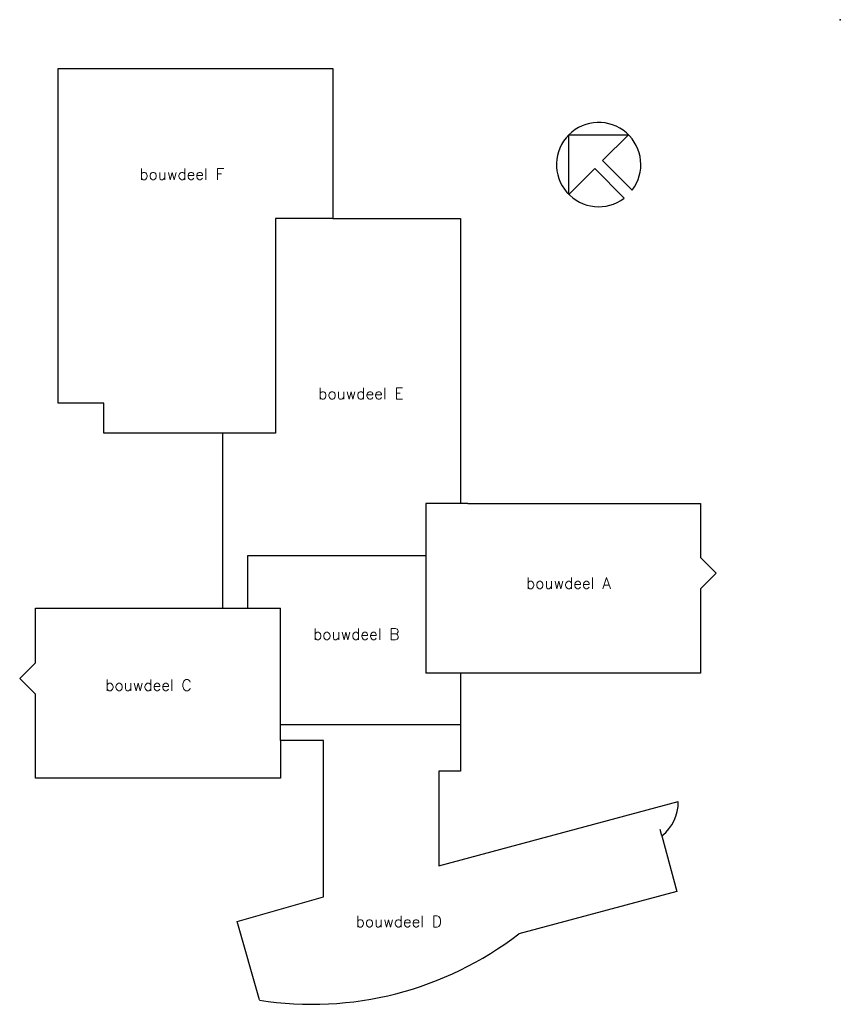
# Model space of a CAD drawing. Extents: x 22520 to 210000, y 71945 to 297000.
import ezdxf

# ---------------------------------------------------------------- set-up
doc = ezdxf.new("R2010")
doc.units = 0
doc.header["$LTSCALE"] = 10000
doc.header["$MEASUREMENT"] = 0
for name, color, linetype in [('01T4', 4, 'CONTINUOUS'), ('03A2', 2, 'CONTINUOUS'), ('03A3', 3, 'CONTINUOUS'), ('03T2', 2, 'CONTINUOUS')]:
    doc.layers.add(name, color=color, linetype=linetype)
doc.styles.get("Standard").update_dxf_attribs({"font": 'simplex'})

msp = doc.modelspace()

# ---------------------------------------------------------------- linework, layer by layer
at = {"layer": '01T4'}
msp.add_point((210000, 297000), dxfattribs=at)
at = {"layer": '03A2'}
msp.add_lwpolyline([(147980, 270693), (161609, 270693), (155703, 264787), (162457, 258034, 14.9330344), (160640, 256217), (153886, 262970), (147980, 257064)], format="xyb", close=True, dxfattribs=at)
at = {"layer": '03A3'}
for p, q in [((31281, 209317), (31281, 285813)), ((31281, 285813), (94028, 285813)), ((94028, 285813), (94028, 251548)), ((94028, 251548), (80965, 251548)), ((80965, 251548), (80965, 202464)), ((94028, 251548), (123196, 251548)), ((123196, 251548), (123196, 186445)), ((41774, 209317), (31281, 209317)), ((41774, 202464), (41774, 209317)), ((80965, 202464), (41774, 202464)), ((68929, 162503), (68929, 202464)), ((124867, 186445), (115273, 186445)), ((115273, 186445), (115273, 147640)), ((124867, 186445), (178063, 186445)), ((178063, 186445), (178063, 174084)), ((115273, 174453), (74540, 174453)), ((74540, 174453), (74540, 162503)), ((178063, 174084), (181641, 170506)), ((181641, 170506), (178063, 166928)), ((178063, 166928), (178063, 147640)), ((26098, 150026), (26098, 162503)), ((26098, 162503), (68929, 162503)), ((68929, 162503), (82121, 162503)), ((82121, 132264), (82121, 162503)), ((22520, 146448), (26098, 150026)), ((26098, 142870), (22520, 146448)), ((123196, 147640), (115273, 147640)), ((178063, 147640), (123196, 147640)), ((123196, 147640), (123196, 125197)), ((26098, 123612), (26098, 142870)), ((82121, 135905), (123196, 135905)), ((91938, 132264), (82121, 132264)), ((82121, 132264), (82121, 123612)), ((91916, 96479), (91938, 132264)), ((118271, 125197), (118271, 103612)), ((123196, 125197), (118271, 125197)), ((82121, 123612), (26098, 123612)), ((118271, 103612), (172962, 118304)), ((169247, 110461), (168833, 111910)), ((169247, 110461), (172665, 97706)), ((172665, 97706), (136568, 88064)), ((72194, 90858), (91916, 96479)), ((77293, 72969), (72194, 90858))]:
    msp.add_line(p, q, dxfattribs=at)
for centre, radius, start, end in [((163326, 118066), 9639, 307.90446, 1.40914), ((89304, 149296), 77352, 261.05716, 307.66403)]:
    msp.add_arc(centre, radius, start, end, dxfattribs=at)

# ---------------------------------------------------------------- texts
at = {"layer": '03T2'}
for s, p in [('bouwdeel F', (49875, 260392)), ('bouwdeel E', (90737, 210253)), ('bouwdeel A', (138213, 166919)), ('bouwdeel B', (89569, 155258)), ('bouwdeel C', (42092, 143598)), ('bouwdeel D', (99298, 89572))]:
    msp.add_text(s, height=2569.9, dxfattribs=at).set_placement(p)

doc.saveas('drawing.dxf')
